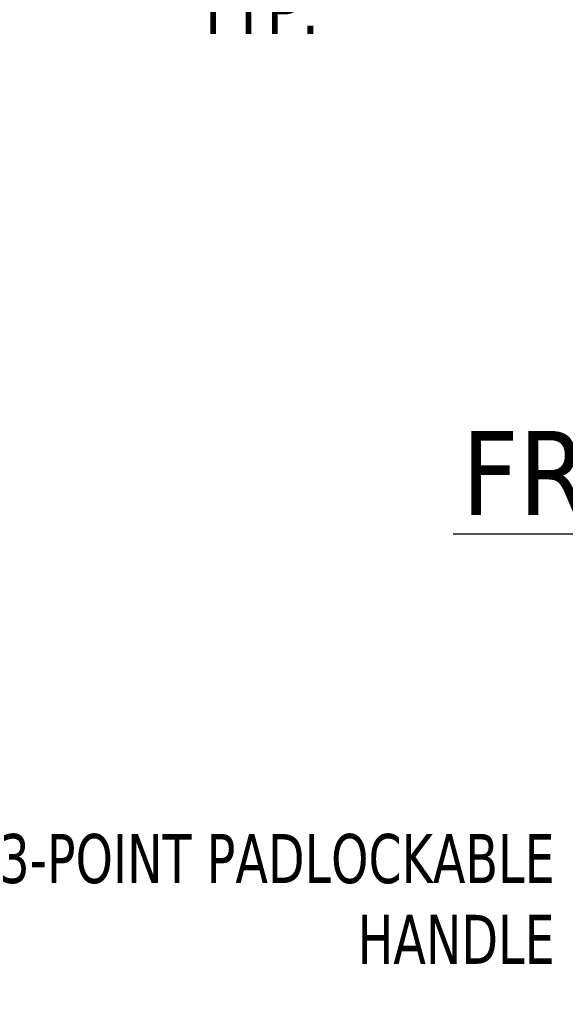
# Model space of a CAD drawing. Header units: inches. Extents: x 15 to 411, y 12 to 253.
# Tile 4 of 88: x 111 to 130, y 83 to 118. Entities that reach past the tile are written whole.
import ezdxf

# ---------------------------------------------------------------- set-up
doc = ezdxf.new("R2010")
doc.units = ezdxf.units.IN
doc.header["$LTSCALE"] = 25
doc.header["$MEASUREMENT"] = 0
doc.layers.get('0').update_dxf_attribs({"lineweight": 0})
doc.layers.add('Dimension (ANSI)', color=7, linetype='Continuous', lineweight=5)
doc.layers.add('Symbol (ANSI)', color=7, linetype='Continuous', lineweight=5)
doc.styles.add('ROMANS', font='tahoma.ttf')
doc.styles.add('Text Style168', font='tahoma.ttf')
doc.dimstyles.new('Default (ANSI)', dxfattribs={"dimscale": 25, "dimtxt": 0.07, "dimasz": 0.07, "dimexe": 0.125, "dimexo": 0.0625, "dimgap": 0.031496, "dimtad": 0, "dimtih": 1, "dimtoh": 1, "dimrnd": 1e-08, "dimzin": 0, "dimdsep": 46, "dimtxsty": 'ROMANS', "dimblk": 'Filled-1', "dimcen": 0.09, "dimdle": 0.393701, "dimclrd": 256, "dimclre": 256, "dimclrt": 256, "dimadec": 0, "dimazin": 0, "dimtfac": 0.928571, "dimtofl": 0, "dimtmove": 0, "dimatfit": 3, "dimfxl": 0, "dimtolj": 1, "dimtzin": 0, "dimlwd": -1, "dimlwe": -1, "dimarcsym": 0})

# ---------------------------------------------------------------- blocks, each defined once
blk = doc.blocks.new('Filled-1')
at = {"color": 0}
for p, q in [((0, 0), (-1, 0.179)), ((-1, 0.179), (-1, -0.179)), ((-1, 0), (0, 0)), ((-1, -0.179), (0, 0))]:
    blk.add_line(p, q, dxfattribs=at)
at = {"color": 0, "flags": 128}
blk.add_lwpolyline([(-1, -0.179), (0, 0)], dxfattribs=at)
at = {"color": 0}
blk.add_solid([(-1, -0.179), (0, 0), (-1, 0.179), (-1, -0.179)], dxfattribs=at)
blk = doc.blocks.new('*D49')
at = {"layer": 'Defpoints', "color": 0}
for p in [(106.865, 130.773), (124.285, 130.773), (119.436, 127.639)]:
    blk.add_point(p, dxfattribs=at)
at = {"layer": 'Dimension (ANSI)'}
for p, q in [((124.285, 132.523), (124.285, 134.273)), ((108.427, 130.773), (127.41, 130.773)), ((124.285, 125.889), (124.285, 120.191)), ((124.285, 120.191), (122.535, 120.191))]:
    blk.add_line(p, q, dxfattribs=at)
at = {"layer": 'Dimension (ANSI)', "xscale": 1.75000000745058, "yscale": 1.75000000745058, "zscale": 1.75000000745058}
for p, rotation in [((124.285, 130.773), 270), ((124.285, 127.639), 90)]:
    blk.add_blockref('Filled-1', p, dxfattribs=dict(at, rotation=rotation))
at = {"layer": 'Dimension (ANSI)', "insert": (119.436, 120.191), "char_height": 1.75, "attachment_point": 5, "style": 'ROMANS'}
blk.add_mtext('\\A1;\\fTahoma|b0|i0;\\H1.7500;3.1\\P\\fTahoma|b0|i0;\\H1.7500;TYP.', dxfattribs=at)

msp = doc.modelspace()

# ---------------------------------------------------------------- linework, layer by layer
at = {"layer": 'Symbol (ANSI)', "lineweight": 30}
msp.add_line((126.40124, 100.03832), (150.52036, 100.03832), dxfattribs=at)

# ---------------------------------------------------------------- texts
at = {"layer": 'Symbol (ANSI)', "insert": (126.70124, 100.65011), "char_height": 3, "attachment_point": 7, "style": 'Text Style168'}
msp.add_mtext('FRONT VIEW', dxfattribs=at)
at = {"layer": 'Symbol (ANSI)', "insert": (130.04141, 87.02016), "char_height": 1.75, "width": 25.4515799, "attachment_point": 6, "line_spacing_factor": 0.987884, "style": 'ROMANS'}
msp.add_mtext('{\\fTahoma|b0|i0;3-POINT PADLOCKABLE\\P\\fTahoma|b0|i0;HANDLE}', dxfattribs=at)

# ---------------------------------------------------------------- dimensions: what is measured, and where the dimension line sits
at = {"layer": 'Dimension (ANSI)'}
dim = msp.add_linear_dim(base=(124.28545, 130.77339), p1=(119.43626, 127.63939), p2=(106.86462, 130.77339), angle=90, text='\\fTahoma|b0|i0;\\H1.7500;<>\\P\\fTahoma|b0|i0;\\H1.7500;TYP.', dimstyle='Default (ANSI)', override={"dimgap": 0.031496, "dimdec": 1, "dimse1": 1, "dimtol": 0, "dimlim": 0, "dimtp": 0, "dimtm": 0, "dimtdec": 1, "dimatfit": 1}, dxfattribs=at)
dim.commit()
dim.dimension.update_dxf_attribs({"geometry": '*D49', "text_midpoint": (119.43626, 120.19062), "dimtype": 160})

doc.saveas('drawing.dxf')
